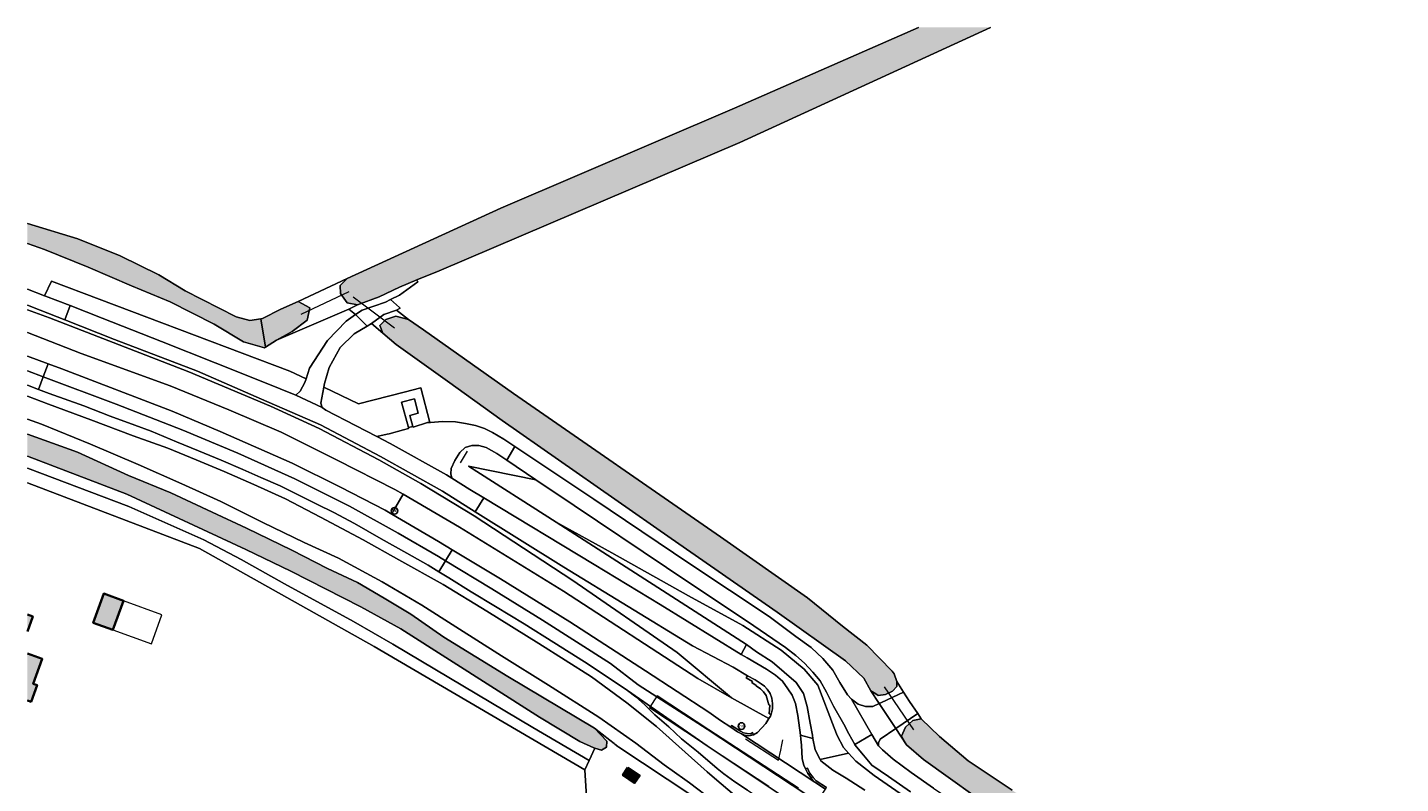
# Model space of a CAD drawing. Header units: metres. Extents: x 46249 to 49371, y 390656 to 391846.
# Tile 19 of 44: x 48130 to 48440, y 391556 to 391727. Entities that reach past the tile are written whole.
import ezdxf
from ezdxf.enums import TextEntityAlignment as Align

# ---------------------------------------------------------------- set-up
doc = ezdxf.new("R2010")
doc.units = ezdxf.units.M
for name, color, linetype, lineweight in [('B-WE-GR-FRUITTEELT-G', 40, 'Continuous', 13), ('B-WE-GR-GRAS-G', 60, 'Continuous', 13), ('B-WE-GR-GRAS_KRUIDENRIJK-G', 80, 'Continuous', 18), ('B-WE-GR-HOUTWAL-G', 40, 'Continuous', 13), ('B-WE-IE-MEUBILAIR-S', 7, 'Continuous', 25), ('B-WE-IE-TERREINAFSCHEIDING_KUNSTMATIG_HEKWERK-G', 20, 'IE-TERREINAFSCHEIDING_KUNSTMATIG-SO', 18), ('B-WE-KW-KUNSTWERK_DUIKER-G', 170, 'Continuous', 18), ('B-WE-OG-BEBOUWING-G', 7, 'Continuous', 35), ('B-WE-OG-BEBOUWING_LUIFEL-G', 7, 'Continuous', 18), ('B-WE-OG-TERREIN_ERF-G', 7, 'Continuous', 18), ('B-WE-OG-WATER_SLOOT-G', 120, 'Continuous', 18), ('B-WE-VH-GESLOTENVERHARDING_ASFALT-G', 10, 'Continuous', 18), ('B-WE-VH-HALFVERHARDING_GRASBETONSTEEN-G', 130, 'Continuous', 18), ('B-WE-VH-ONVERHARD-G', 210, 'Continuous', 18), ('B-WE-VH-OPENVERHARDING_TEGEL-G', 90, 'Continuous', 18), ('B-WE-VW-MARKERING-G', 7, 'Continuous', 18)]:
    doc.layers.add(name, color=color, linetype=linetype, lineweight=lineweight)
doc.layers.add('B-WE-OG-BEBOUWING-V', color=7, linetype='Continuous', lineweight=18, true_color=0xd46868)
doc.layers.add('B-WE-OG-WATER_SLOOT-V', color=7, linetype='Continuous', lineweight=18, true_color=0x99cae9)
doc.styles.add('NLCS-ISO', font='NLCS-ISO.ttf')
doc.linetypes.add('IE-TERREINAFSCHEIDING_KUNSTMATIG-SO', pattern='A,4,[82,NLCS.SHX,S=0.75,R=90,X=0,Y=0],4,-2', length=10)

# ---------------------------------------------------------------- blocks, each defined once
blk = doc.blocks.new('SIE-MEUBILAIR_PAAL_HECTOMETER-SO')
blk.add_circle((0, 0), 0.75)
at = {"style": 'NLCS-ISO'}
blk.add_text('hm', height=0.75, dxfattribs=at).set_placement((0.16, 0.07), align=Align.MIDDLE_CENTER)

msp = doc.modelspace()

# ---------------------------------------------------------------- hatches: boundary and pattern name
at = {"layer": 'B-WE-OG-BEBOUWING-V'}
for points in [[(48149.5, 391590.826), (48151.887, 391597.413), (48147.407, 391599.036), (48145.029, 391592.473)], [(48265.748, 391559.788), (48264.598, 391558.045), (48267.254, 391556.292), (48268.404, 391558.035)]]:
    msp.add_hatch(color=256, dxfattribs=at).paths.add_polyline_path(points)
h = msp.add_hatch(color=256, dxfattribs=at)
h.paths.add_polyline_path([(48130.193, 391585.535), (48130.193, 391574.941), (48131.005, 391574.646), (48132.364, 391578.39), (48131.496, 391578.705), (48133.541, 391584.315)])
h.paths.add_polyline_path([(48130.193, 391594.309), (48130.193, 391590.503), (48131.39, 391593.874)])
at = {"layer": 'B-WE-OG-WATER_SLOOT-V'}
for points in [[(48347.571, 391726.697), (48331.322, 391726.697), (48289.788, 391708.5), (48237.081, 391685.937), (48202.325, 391670.058), (48200.769, 391668.496), (48200.844, 391666.692), (48202.321, 391664.603), (48204.682, 391664.179), (48209.618, 391665.926), (48214.196, 391668.123), (48218.104, 391669.759), (48223.094, 391671.848), (48290.982, 391700.761)], [(48130.193, 391682.504), (48130.193, 391678.008), (48134.005, 391676.592), (48143.916, 391672.659), (48153.684, 391668.468), (48162.376, 391664.815), (48172.359, 391659.811), (48178.967, 391655.782), (48183.666, 391654.431), (48183.937, 391654.607), (48182.876, 391661.009), (48180.412, 391660.601), (48177.294, 391661.436), (48165.828, 391667.292), (48159.809, 391670.928), (48151.113, 391675.222), (48141.583, 391679.072)], [(48182.876, 391661.009), (48183.937, 391654.607), (48186.417, 391656.217), (48189.936, 391658.172), (48193.327, 391660.695), (48193.896, 391663.497), (48191.261, 391664.904), (48187.364, 391663.138), (48183.247, 391661.071)], [(48216.238, 391660.858), (48213.332, 391661.612), (48211.103, 391660.842), (48209.734, 391659.49), (48210.407, 391657.736), (48213.419, 391655.238), (48225.019, 391646.922), (48237.37, 391638.068), (48275.505, 391611.418), (48299.421, 391594.829), (48314.862, 391583.845), (48318.966, 391579.967), (48320.581, 391577.127), (48321.678, 391576.409), (48322.213, 391576.059), (48323.868, 391576.29), (48325.469, 391576.995), (48326.42, 391578.064), (48326.44, 391579.194), (48325.799, 391580.948), (48325.381, 391581.52), (48319.692, 391587.412), (48314.159, 391591.712), (48306.294, 391598.086), (48286.654, 391611.864), (48239.892, 391644.136), (48219.593, 391658.486)], [(48130.193, 391635.019), (48130.193, 391630.021), (48152.598, 391621.478), (48179.459, 391608.995), (48189.612, 391604.063), (48205.456, 391596.022), (48214.493, 391591.11), (48245.761, 391571.137), (48254.865, 391565.689), (48258.049, 391564.212), (48258.261, 391564.154), (48259.737, 391563.754), (48260.863, 391564.376), (48260.979, 391565.735), (48258.188, 391568.657), (48238.633, 391580.309), (48224.194, 391589.182), (48216.736, 391594.402), (48210.702, 391598.023), (48204.666, 391601.537), (48197.921, 391604.712), (48189.848, 391608.797), (48179.605, 391613.821), (48171.873, 391617.365), (48162.522, 391621.778), (48153.024, 391625.674), (48141.501, 391630.935)], [(48331.946, 391570.753), (48330.076, 391570.404), (48328.384, 391568.906), (48327.507, 391566.858), (48328.588, 391564.898), (48332.443, 391561.621), (48349.664, 391549.322), (48369.982, 391537.579), (48381.763, 391531.382), (48389.857, 391527.587), (48397.858, 391526.331), (48407.5, 391525.397), (48417.931, 391524.144), (48424.831, 391523.056), (48434.405, 391521.547), (48447.504, 391519.896), (48463.914, 391517.655), (48476.006, 391516.109), (48485.623, 391515.347), (48493.95, 391515.147), (48497.562, 391515.238), (48497.401, 391521.653), (48493.956, 391521.451), (48486.159, 391521.893), (48479.258, 391522.329), (48471.73, 391523.227), (48464.281, 391524.423), (48459.454, 391525.096), (48423.111, 391530.197), (48416.05, 391531.009), (48407.545, 391532.289), (48398.558, 391533.104), (48390.561, 391534.605), (48383.423, 391537.16), (48375.854, 391540.395), (48368.51, 391544.253), (48360.61, 391549.557), (48352.463, 391554.667), (48342.524, 391561.291), (48336.065, 391566.83)]]:
    msp.add_hatch(color=256, dxfattribs=at).paths.add_polyline_path(points)

# ---------------------------------------------------------------- linework, layer by layer
at = {"layer": 'B-WE-GR-FRUITTEELT-G', "ltscale": 0.2, "flags": 128}
msp.add_lwpolyline([(48130.193, 391682.504), (48141.583, 391679.072), (48151.113, 391675.222), (48159.809, 391670.928), (48165.828, 391667.292), (48177.294, 391661.436), (48180.412, 391660.601), (48182.876, 391661.009), (48183.247, 391661.071), (48187.364, 391663.138), (48191.261, 391664.904), (48202.325, 391670.058), (48237.081, 391685.937), (48289.788, 391708.5), (48331.322, 391726.697)], dxfattribs=at)
at = {"layer": 'B-WE-GR-GRAS-G', "ltscale": 0.2, "flags": 128}
msp.add_lwpolyline([(48347.571, 391726.697), (48290.982, 391700.761), (48223.094, 391671.848), (48218.104, 391669.759), (48218.278, 391669.344), (48214.177, 391666.301), (48212.161, 391665.355), (48214.177, 391663.523), (48214.33, 391663.388), (48213.463, 391662.97), (48216.238, 391660.858), (48219.593, 391658.486), (48239.892, 391644.136), (48286.654, 391611.864), (48306.294, 391598.086), (48314.159, 391591.712), (48319.692, 391587.412), (48325.381, 391581.52), (48325.799, 391580.948), (48326.44, 391579.194), (48327.911, 391576.8), (48329.312, 391574.702), (48331.142, 391571.959), (48331.946, 391570.753), (48336.065, 391566.83), (48342.524, 391561.291), (48352.463, 391554.667)], dxfattribs=at)
at = {"layer": 'B-WE-GR-GRAS_KRUIDENRIJK-G', "ltscale": 0.2, "flags": 128}
for points in [[(48130.193, 391667.677), (48134.013, 391666.201), (48135.585, 391669.467), (48189.422, 391649.22), (48193.093, 391647.474), (48193.855, 391649.882), (48197.938, 391656.106), (48202.157, 391660.494), (48204.255, 391661.962), (48202.718, 391663.164), (48186.417, 391656.217), (48183.937, 391654.607), (48183.666, 391654.431), (48178.967, 391655.782), (48172.359, 391659.811), (48162.376, 391664.815), (48153.684, 391668.468), (48143.916, 391672.659), (48134.005, 391676.592), (48130.193, 391678.008)], [(48130.193, 391663.013), (48135.156, 391661.183), (48166.608, 391649.077), (48185.024, 391641.311), (48196.061, 391636.272), (48209.523, 391629.204), (48218.966, 391623.888), (48231.048, 391616.57), (48253.287, 391601.966), (48276.826, 391585.72), (48289.118, 391575.54), (48297.554, 391570.842), (48297.922, 391571.414), (48298.1, 391571.832), (48297.625, 391571.941), (48297.739, 391573.89), (48297.504, 391573.925), (48296.926, 391576.022), (48296.325, 391576.912), (48295.635, 391577.578), (48294.648, 391578.228), (48294.707, 391578.323), (48293.667, 391578.953), (48293.821, 391579.204), (48292.407, 391580.001), (48292.696, 391580.515), (48289.499, 391582.43), (48280.322, 391587.233), (48251.246, 391604.982), (48231.285, 391617.503), (48223.872, 391622.152), (48209.918, 391629.946), (48196.321, 391637.108), (48182.989, 391642.905), (48168.582, 391649.21), (48149.865, 391656.37), (48138.601, 391660.76), (48133.04, 391662.928), (48130.193, 391664.038)], [(48130.193, 391657.909), (48142.351, 391653.201), (48162.411, 391645.895), (48175.657, 391640.497), (48187.474, 391635.46), (48200.108, 391629.156), (48213.15, 391622.523), (48214.964, 391621.466), (48227.733, 391614.03), (48251.181, 391599.558), (48281.492, 391579.908), (48289.118, 391575.54), (48276.826, 391585.72), (48253.287, 391601.966), (48231.048, 391616.57), (48218.966, 391623.888), (48209.523, 391629.204), (48196.061, 391636.272), (48185.024, 391641.311), (48166.608, 391649.077), (48135.156, 391661.183), (48130.193, 391663.013)], [(48130.193, 391652.592), (48134.859, 391650.838), (48137.919, 391649.688), (48162.86, 391640.172), (48173.676, 391635.611), (48189.949, 391628.479), (48200.841, 391623.015), (48210.913, 391617.841), (48212.415, 391616.965), (48212.836, 391617.708), (48214.964, 391621.466), (48213.15, 391622.523), (48200.108, 391629.156), (48187.474, 391635.46), (48175.657, 391640.497), (48162.411, 391645.895), (48142.351, 391653.201), (48130.193, 391657.909)], [(48292.695, 391554.709), (48289.854, 391556.577), (48287.41, 391558.347), (48285.861, 391559.614), (48281.582, 391563.294), (48277.86, 391566.294), (48274.989, 391568.973), (48271.812, 391571.703), (48269.544, 391573.943), (48267.527, 391575.736), (48265.628, 391577.206), (48262.833, 391579.043), (48255.915, 391583.658), (48248.977, 391588.028), (48242.28, 391592.181), (48235.808, 391596.13), (48230.38, 391599.42), (48225.316, 391602.58), (48223.04, 391603.964), (48220.658, 391605.413), (48215.847, 391608.172), (48210.05, 391611.376), (48203.998, 391614.814), (48199.366, 391617.34), (48195.486, 391619.212), (48191.154, 391621.397), (48187.214, 391623.315), (48182.847, 391625.241), (48178.828, 391626.993), (48173.945, 391629.127), (48168.801, 391631.25), (48163.87, 391633.277), (48158.105, 391635.686), (48154.43, 391637.034), (48148.857, 391639.012), (48142.908, 391641.393), (48135.102, 391644.19), (48132.69, 391645.089), (48130.193, 391646.02)], [(48290.343, 391553.1), (48284.726, 391557.829), (48283.613, 391558.834), (48278.664, 391563.3), (48272.147, 391569.038), (48265.517, 391574.412), (48257.49, 391580.283), (48245.641, 391587.766), (48233.894, 391595.048), (48224.006, 391601.09), (48213.986, 391606.615), (48205.981, 391611.142), (48196.352, 391616.278), (48188.446, 391620.375), (48181.322, 391623.663), (48174.557, 391626.594), (48168.292, 391629.211), (48161.858, 391631.815), (48154.036, 391634.611), (48144.518, 391638.217), (48134.951, 391641.717), (48130.193, 391643.545)], [(48130.193, 391643.545), (48134.951, 391641.717), (48144.518, 391638.217), (48154.036, 391634.611), (48161.858, 391631.815), (48168.292, 391629.211), (48174.557, 391626.594), (48181.322, 391623.663), (48188.446, 391620.375), (48196.352, 391616.278), (48205.981, 391611.142), (48213.986, 391606.615), (48224.006, 391601.09), (48233.894, 391595.048), (48245.641, 391587.766), (48257.49, 391580.283), (48265.517, 391574.412), (48272.147, 391569.038), (48278.664, 391563.3), (48283.613, 391558.834), (48284.726, 391557.829), (48290.343, 391553.1)], [(48130.193, 391638.401), (48133.39, 391637.236), (48144.437, 391632.732), (48155.16, 391628.112), (48165.003, 391623.813), (48173.842, 391619.791), (48183.34, 391615.055), (48192.644, 391610.52), (48200.392, 391607.007), (48210.247, 391601.699), (48219.217, 391596.437), (48226.924, 391591.503), (48237.202, 391584.995), (48247.83, 391578.405), (48259.164, 391571.146), (48267.512, 391565.314), (48273.906, 391560.388), (48278.586, 391557.088), (48279.642, 391556.344), (48284.995, 391552.277)], [(48284.995, 391552.277), (48279.642, 391556.344), (48278.586, 391557.088), (48273.906, 391560.388), (48267.512, 391565.314), (48259.164, 391571.146), (48247.83, 391578.405), (48237.202, 391584.995), (48226.924, 391591.503), (48219.217, 391596.437), (48210.247, 391601.699), (48200.392, 391607.007), (48192.644, 391610.52), (48183.34, 391615.055), (48173.842, 391619.791), (48165.003, 391623.813), (48155.16, 391628.112), (48144.437, 391632.732), (48133.39, 391637.236), (48130.193, 391638.401)], [(48130.193, 391635.019), (48141.501, 391630.935), (48153.024, 391625.674), (48162.522, 391621.778), (48171.873, 391617.365), (48179.605, 391613.821), (48189.848, 391608.797), (48197.921, 391604.712), (48204.666, 391601.537), (48210.702, 391598.023), (48216.736, 391594.402), (48224.194, 391589.182), (48238.633, 391580.309), (48258.188, 391568.657), (48261.678, 391565.953), (48262.591, 391565.246), (48262.799, 391565.085), (48263.458, 391564.574), (48263.667, 391564.412), (48279.935, 391553.674)], [(48130.193, 391627.34), (48153.047, 391618.638), (48169.97, 391611.149), (48178.401, 391606.729), (48188.19, 391601.261), (48203.777, 391592.733), (48212.637, 391587.649), (48244.291, 391568.846), (48256.978, 391561.387), (48258.261, 391564.154), (48258.049, 391564.212), (48254.865, 391565.689), (48245.761, 391571.137), (48214.493, 391591.11), (48205.456, 391596.022), (48189.612, 391604.063), (48179.459, 391608.995), (48152.598, 391621.478), (48130.193, 391630.021)], [(48329.518, 391554.322), (48324.581, 391557.77), (48320.806, 391560.343), (48318.905, 391562.577), (48316.959, 391564.919), (48316.93, 391564.971), (48315.581, 391567.373), (48314.475, 391569.55), (48312.145, 391573.608), (48310.551, 391576.814), (48309.128, 391579.346), (48307.451, 391581.331), (48305.623, 391583.365), (48303.605, 391585.066), (48301.267, 391586.85), (48294.186, 391591.773), (48274.444, 391604.926), (48253.569, 391618.91), (48244.96, 391624.705), (48244.96, 391624.705), (48229.743, 391627.79), (48249.529, 391615.101), (48262.091, 391608.185), (48279.425, 391598.561), (48291.695, 391591.807), (48300.334, 391586.292), (48305.54, 391581.958), (48308.607, 391578.356), (48312.266, 391568.783), (48312.946, 391567.007), (48314.396, 391564.322), (48315.552, 391563.034), (48317.169, 391561.232), (48321.3, 391557.996), (48327.205, 391553.98)], [(48319.224, 391554.671), (48315.024, 391557.419), (48312.014, 391559.183), (48309.285, 391561.325), (48309.142, 391561.593), (48307.968, 391563.793), (48307.495, 391566.342), (48304.667, 391567.137), (48304.787, 391566.186), (48304.945, 391564.824), (48305.039, 391561.733), (48305.429, 391560.319), (48305.803, 391559.486), (48306.271, 391559.688), (48306.748, 391558.642), (48307.556, 391557.545), (48308.231, 391556.824), (48310.562, 391555.281)], [(48327.205, 391553.98), (48321.3, 391557.996), (48317.169, 391561.232), (48315.552, 391563.034), (48309.142, 391561.593), (48309.285, 391561.325), (48312.014, 391559.183), (48315.024, 391557.419), (48319.224, 391554.671)]]:
    msp.add_lwpolyline(points, dxfattribs=at)
for points in [[(48193.093, 391647.474), (48189.422, 391649.22), (48135.585, 391669.467), (48134.013, 391666.201), (48134.266, 391666.104), (48139.81, 391663.963), (48147.076, 391661.157), (48160.477, 391655.878), (48172.543, 391651.097), (48183.713, 391646.667), (48190.791, 391643.767), (48191.746, 391644.662), (48192.82, 391646.614), (48193.093, 391647.474)], [(48204.255, 391661.962), (48205.715, 391662.984), (48210.974, 391664.787), (48212.161, 391665.355), (48214.177, 391666.301), (48218.278, 391669.344), (48218.104, 391669.759), (48214.196, 391668.123), (48209.618, 391665.926), (48204.682, 391664.179), (48202.718, 391663.164), (48204.255, 391661.962)], [(48211.103, 391660.842), (48213.332, 391661.612), (48216.238, 391660.858), (48213.463, 391662.97), (48210.633, 391661.935), (48207.847, 391659.936), (48210.407, 391657.736), (48209.734, 391659.49), (48211.103, 391660.842)], [(48210.407, 391657.736), (48207.847, 391659.936), (48206.877, 391659.347), (48203.955, 391657.575), (48200.784, 391654.558), (48198.259, 391650.033), (48197.279, 391646.444), (48197.109, 391645.564), (48204.934, 391641.844), (48215.198, 391644.439), (48219.012, 391645.403), (48220.986, 391637.647), (48221.164, 391637.65), (48223.887, 391637.846), (48226.789, 391637.749), (48229.091, 391637.419), (48231.314, 391636.952), (48233.395, 391636.243), (48235.153, 391635.387), (48237.725, 391633.89), (48240.242, 391632.211), (48258.057, 391620.328), (48279.7, 391605.751), (48297.646, 391593.867), (48303.665, 391589.36), (48307.121, 391586.869), (48309.691, 391584.409), (48311.968, 391581.787), (48313.554, 391578.993), (48315.308, 391576.196), (48316.162, 391575.218), (48317.67, 391574.061), (48319.373, 391573.557), (48321.008, 391573.574), (48322.447, 391574.247), (48320.581, 391577.127), (48318.966, 391579.967), (48314.862, 391583.845), (48299.421, 391594.829), (48275.505, 391611.418), (48237.37, 391638.068), (48225.019, 391646.922), (48213.419, 391655.238), (48210.407, 391657.736)], [(48217.158, 391636.748), (48217.29, 391636.578), (48220.508, 391637.638), (48220.986, 391637.647), (48219.012, 391645.403), (48215.198, 391644.439), (48204.934, 391641.844), (48197.109, 391645.564), (48196.422, 391641.997), (48196.682, 391641.008), (48197.555, 391640.403), (48204.234, 391636.938), (48209.064, 391634.421), (48211.382, 391634.994), (48211.827, 391635.093), (48215.091, 391635.946), (48216.165, 391636.231), (48216.211, 391636.482), (48214.635, 391642.234), (48217.566, 391642.975), (48218.393, 391639.725), (48216.477, 391639.181), (48217.158, 391636.748)], [(48249.529, 391615.101), (48229.743, 391627.79), (48244.96, 391624.705), (48238.371, 391629.139), (48236.155, 391630.631), (48233.702, 391631.958), (48232.091, 391632.46), (48230.486, 391632.427), (48228.965, 391631.95), (48227.784, 391630.84), (48226.637, 391629.057), (48225.871, 391627.236), (48225.789, 391626.015), (48226.019, 391625.035), (48230.052, 391622.532), (48233.194, 391620.638), (48258.119, 391605.61), (48272.983, 391596.593), (48291.31, 391585.327), (48292.523, 391587.53), (48249.529, 391615.101)], [(48227.733, 391614.03), (48214.964, 391621.466), (48212.836, 391617.708), (48212.415, 391616.965), (48222.984, 391610.797), (48226.067, 391608.935), (48236.957, 391602.36), (48252.634, 391592.64), (48269.709, 391581.612), (48284.017, 391572.283), (48286.643, 391570.423), (48288.928, 391568.926), (48289.142, 391569.267), (48291.124, 391568.015), (48291.817, 391567.618), (48292.654, 391567.479), (48293.439, 391567.414), (48293.875, 391567.668), (48294.043, 391567.186), (48294.948, 391567.714), (48296.84, 391569.734), (48297.554, 391570.842), (48289.118, 391575.54), (48281.492, 391579.908), (48251.181, 391599.558), (48227.733, 391614.03)], [(48249.529, 391615.101), (48292.523, 391587.53), (48294.79, 391585.87), (48298.308, 391583.647), (48303.711, 391578.947), (48305.343, 391576.527), (48306.215, 391573.572), (48306.834, 391569.773), (48307.358, 391567.079), (48307.495, 391566.342), (48307.968, 391563.793), (48309.142, 391561.593), (48315.552, 391563.034), (48314.396, 391564.322), (48312.946, 391567.007), (48312.266, 391568.783), (48308.607, 391578.356), (48305.54, 391581.958), (48300.334, 391586.292), (48291.695, 391591.807), (48279.425, 391598.561), (48262.091, 391608.185), (48249.529, 391615.101)], [(48306.215, 391573.572), (48305.343, 391576.527), (48303.711, 391578.947), (48298.308, 391583.647), (48294.79, 391585.87), (48292.523, 391587.53), (48291.31, 391585.327), (48292.638, 391584.51), (48296.98, 391582.019), (48299.034, 391580.669), (48300.6, 391579.312), (48301.792, 391577.564), (48302.821, 391576.11), (48303.552, 391574.263), (48304.116, 391571.517), (48304.667, 391567.137), (48307.495, 391566.342), (48307.358, 391567.079), (48306.834, 391569.773), (48306.215, 391573.572)], [(48326.44, 391579.194), (48326.42, 391578.064), (48325.469, 391576.995), (48323.868, 391576.29), (48322.213, 391576.059), (48321.678, 391576.409), (48320.581, 391577.127), (48322.447, 391574.247), (48322.976, 391574.494), (48327.911, 391576.8), (48326.44, 391579.194)], [(48328.384, 391568.906), (48330.076, 391570.404), (48331.946, 391570.753), (48331.142, 391571.959), (48326.169, 391568.579), (48328.588, 391564.898), (48327.507, 391566.858), (48328.384, 391568.906)], [(48328.588, 391564.898), (48326.169, 391568.579), (48322.682, 391566.209), (48322.27, 391565.406), (48322.288, 391564.688), (48323.189, 391563.77), (48325.613, 391561.665), (48329.641, 391558.705), (48334.682, 391555.117), (48340.542, 391551.163), (48345.873, 391547.539), (48350.587, 391544.431), (48354.688, 391542.158), (48355.758, 391541.425), (48381.763, 391531.382), (48369.982, 391537.579), (48349.664, 391549.322), (48332.443, 391561.621), (48328.588, 391564.898)]]:
    msp.add_lwpolyline(points, close=True, dxfattribs=at)
at = {"layer": 'B-WE-GR-HOUTWAL-G', "ltscale": 0.2, "flags": 128}
msp.add_lwpolyline([(48130.193, 391624.028), (48169.056, 391609.2), (48208.479, 391587.107), (48256.004, 391559.288), (48256.978, 391561.387), (48244.291, 391568.846), (48212.637, 391587.649), (48203.777, 391592.733), (48188.19, 391601.261), (48178.401, 391606.729), (48169.97, 391611.149), (48153.047, 391618.638), (48130.193, 391627.34)], dxfattribs=at)
at = {"layer": 'B-WE-IE-TERREINAFSCHEIDING_KUNSTMATIG_HEKWERK-G', "ltscale": 0.2, "flags": 128}
msp.add_lwpolyline([(48229.415, 391631.162), (48227.895, 391628.527)], dxfattribs=at)
at = {"layer": 'B-WE-KW-KUNSTWERK_DUIKER-G', "ltscale": 0.2, "flags": 128}
for points in [[(48192.01, 391662.04), (48202.84, 391667.19)], [(48213.07, 391658.91), (48203.71, 391665.89)], [(48330.24, 391568.31), (48323.63, 391578)]]:
    msp.add_lwpolyline(points, dxfattribs=at)
at = {"layer": 'B-WE-OG-BEBOUWING-G', "ltscale": 0.2, "flags": 128}
for points in [[(48149.5, 391590.826), (48151.887, 391597.413), (48147.407, 391599.036), (48145.029, 391592.473), (48149.5, 391590.826)], [(48265.748, 391559.788), (48264.598, 391558.045), (48267.254, 391556.292), (48268.404, 391558.035), (48265.748, 391559.788)]]:
    msp.add_lwpolyline(points, close=True, dxfattribs=at)
for points in [[(48130.193, 391590.503), (48131.39, 391593.874), (48130.193, 391594.309)], [(48130.193, 391574.941), (48131.005, 391574.646), (48132.364, 391578.39), (48131.496, 391578.705), (48133.541, 391584.315), (48130.193, 391585.535)]]:
    msp.add_lwpolyline(points, dxfattribs=at)
at = {"layer": 'B-WE-OG-BEBOUWING_LUIFEL-G', "ltscale": 0.2, "flags": 128}
msp.add_lwpolyline([(48151.887, 391597.413), (48149.5, 391590.826), (48158.184, 391587.698), (48160.556, 391594.223), (48151.887, 391597.413)], close=True, dxfattribs=at)
at = {"layer": 'B-WE-OG-TERREIN_ERF-G', "ltscale": 0.2, "flags": 128}
for points in [[(48130.193, 391528.162), (48205.834, 391534.984), (48210.993, 391534.852), (48214.055, 391535.656), (48217.507, 391504.688), (48258.925, 391512.07), (48256.004, 391559.288), (48208.479, 391587.107), (48169.056, 391609.2), (48130.193, 391624.028)], [(48130.193, 391594.309), (48131.39, 391593.874), (48130.193, 391590.503)], [(48130.193, 391585.535), (48133.541, 391584.315), (48131.496, 391578.705), (48132.364, 391578.39), (48131.005, 391574.646), (48130.193, 391574.941)], [(48279.935, 391553.674), (48263.667, 391564.412), (48263.458, 391564.574), (48262.799, 391565.085), (48262.799, 391565.085), (48262.591, 391565.246), (48261.678, 391565.953), (48258.188, 391568.657), (48260.979, 391565.735), (48260.863, 391564.376), (48259.737, 391563.754), (48258.261, 391564.154), (48256.978, 391561.387), (48256.004, 391559.288), (48258.925, 391512.07)]]:
    msp.add_lwpolyline(points, dxfattribs=at)
for points in [[(48149.5, 391590.826), (48145.029, 391592.473), (48147.407, 391599.036), (48151.887, 391597.413), (48149.5, 391590.826)], [(48265.748, 391559.788), (48268.404, 391558.035), (48267.254, 391556.292), (48264.598, 391558.045), (48265.748, 391559.788)]]:
    msp.add_lwpolyline(points, close=True, dxfattribs=at)
at = {"layer": 'B-WE-OG-WATER_SLOOT-G', "ltscale": 0.2, "flags": 128}
for points in [[(48331.322, 391726.697), (48289.788, 391708.5), (48237.081, 391685.937), (48202.325, 391670.058), (48200.769, 391668.496), (48200.844, 391666.692), (48202.321, 391664.603), (48204.682, 391664.179), (48209.618, 391665.926), (48214.196, 391668.123), (48218.104, 391669.759), (48223.094, 391671.848), (48290.982, 391700.761), (48347.571, 391726.697)], [(48130.193, 391678.008), (48134.005, 391676.592), (48143.916, 391672.659), (48153.684, 391668.468), (48162.376, 391664.815), (48172.359, 391659.811), (48178.967, 391655.782), (48183.666, 391654.431), (48183.937, 391654.607), (48182.876, 391661.009), (48180.412, 391660.601), (48177.294, 391661.436), (48165.828, 391667.292), (48159.809, 391670.928), (48151.113, 391675.222), (48141.583, 391679.072), (48130.193, 391682.504)], [(48130.193, 391630.021), (48152.598, 391621.478), (48179.459, 391608.995), (48189.612, 391604.063), (48205.456, 391596.022), (48214.493, 391591.11), (48245.761, 391571.137), (48254.865, 391565.689), (48258.049, 391564.212), (48258.261, 391564.154), (48259.737, 391563.754), (48260.863, 391564.376), (48260.979, 391565.735), (48258.188, 391568.657), (48238.633, 391580.309), (48224.194, 391589.182), (48216.736, 391594.402), (48210.702, 391598.023), (48204.666, 391601.537), (48197.921, 391604.712), (48189.848, 391608.797), (48179.605, 391613.821), (48171.873, 391617.365), (48162.522, 391621.778), (48153.024, 391625.674), (48141.501, 391630.935), (48130.193, 391635.019)], [(48352.463, 391554.667), (48342.524, 391561.291), (48336.065, 391566.83), (48331.946, 391570.753), (48331.946, 391570.753), (48330.076, 391570.404), (48328.384, 391568.906), (48327.507, 391566.858), (48328.588, 391564.898), (48332.443, 391561.621), (48349.664, 391549.322)]]:
    msp.add_lwpolyline(points, dxfattribs=at)
for points in [[(48182.876, 391661.009), (48183.937, 391654.607), (48186.417, 391656.217), (48189.936, 391658.172), (48193.327, 391660.695), (48193.896, 391663.497), (48191.261, 391664.904), (48187.364, 391663.138), (48183.247, 391661.071), (48182.876, 391661.009)], [(48216.238, 391660.858), (48213.332, 391661.612), (48211.103, 391660.842), (48209.734, 391659.49), (48210.407, 391657.736), (48213.419, 391655.238), (48225.019, 391646.922), (48237.37, 391638.068), (48275.505, 391611.418), (48299.421, 391594.829), (48314.862, 391583.845), (48318.966, 391579.967), (48320.581, 391577.127), (48321.678, 391576.409), (48322.213, 391576.059), (48323.868, 391576.29), (48325.469, 391576.995), (48326.42, 391578.064), (48326.44, 391579.194), (48325.799, 391580.948), (48325.381, 391581.52), (48319.692, 391587.412), (48314.159, 391591.712), (48306.294, 391598.086), (48286.654, 391611.864), (48239.892, 391644.136), (48219.593, 391658.486), (48216.238, 391660.858)]]:
    msp.add_lwpolyline(points, close=True, dxfattribs=at)
at = {"layer": 'B-WE-VH-GESLOTENVERHARDING_ASFALT-G', "ltscale": 0.2, "flags": 128}
for points in [[(48130.193, 391664.038), (48133.04, 391662.928), (48138.601, 391660.76), (48139.81, 391663.963), (48134.266, 391666.104), (48134.013, 391666.201), (48130.193, 391667.677)], [(48130.193, 391649.298), (48133.769, 391647.949), (48134.859, 391650.838), (48130.193, 391652.592)], [(48130.193, 391646.02), (48132.69, 391645.089), (48133.769, 391647.949), (48130.193, 391649.298)], [(48334.682, 391555.117), (48329.641, 391558.705), (48325.613, 391561.665), (48323.189, 391563.77), (48322.288, 391564.688), (48320.776, 391567.287), (48320.776, 391567.287), (48316.93, 391564.971), (48316.959, 391564.919), (48318.905, 391562.577), (48320.806, 391560.343), (48324.581, 391557.77), (48329.518, 391554.322)]]:
    msp.add_lwpolyline(points, dxfattribs=at)
for points in [[(48139.81, 391663.963), (48138.601, 391660.76), (48149.865, 391656.37), (48168.582, 391649.21), (48182.989, 391642.905), (48196.321, 391637.108), (48209.918, 391629.946), (48223.872, 391622.152), (48231.285, 391617.503), (48233.194, 391620.638), (48230.052, 391622.532), (48226.019, 391625.035), (48224.806, 391625.788), (48212.063, 391632.858), (48209.064, 391634.421), (48204.234, 391636.938), (48197.555, 391640.403), (48196.682, 391641.008), (48190.791, 391643.767), (48183.713, 391646.667), (48172.543, 391651.097), (48160.477, 391655.878), (48147.076, 391661.157), (48139.81, 391663.963)], [(48200.784, 391654.558), (48203.955, 391657.575), (48206.877, 391659.347), (48204.255, 391661.962), (48202.157, 391660.494), (48197.938, 391656.106), (48193.855, 391649.882), (48193.093, 391647.474), (48192.82, 391646.614), (48191.746, 391644.662), (48190.791, 391643.767), (48196.682, 391641.008), (48196.422, 391641.997), (48197.109, 391645.564), (48197.279, 391646.444), (48198.259, 391650.033), (48200.784, 391654.558)], [(48133.769, 391647.949), (48150.216, 391641.745), (48165.3, 391635.909), (48177.675, 391630.677), (48190.58, 391624.909), (48202.849, 391618.731), (48213.862, 391612.669), (48222.995, 391607.394), (48224.551, 391606.446), (48226.067, 391608.935), (48222.984, 391610.797), (48212.415, 391616.965), (48210.913, 391617.841), (48200.841, 391623.015), (48189.949, 391628.479), (48173.676, 391635.611), (48162.86, 391640.172), (48137.919, 391649.688), (48134.859, 391650.838), (48133.769, 391647.949)], [(48224.551, 391606.446), (48222.995, 391607.394), (48213.862, 391612.669), (48202.849, 391618.731), (48190.58, 391624.909), (48177.675, 391630.677), (48165.3, 391635.909), (48150.216, 391641.745), (48133.769, 391647.949), (48132.69, 391645.089), (48135.102, 391644.19), (48142.908, 391641.393), (48148.857, 391639.012), (48154.43, 391637.034), (48158.105, 391635.686), (48163.87, 391633.277), (48168.801, 391631.25), (48173.945, 391629.127), (48178.828, 391626.993), (48182.847, 391625.241), (48187.214, 391623.315), (48191.154, 391621.397), (48195.486, 391619.212), (48199.366, 391617.34), (48203.998, 391614.814), (48210.05, 391611.376), (48215.847, 391608.172), (48220.658, 391605.413), (48223.04, 391603.964), (48224.551, 391606.446)], [(48238.371, 391629.139), (48240.242, 391632.211), (48237.725, 391633.89), (48235.153, 391635.387), (48233.395, 391636.243), (48231.314, 391636.952), (48229.091, 391637.419), (48226.789, 391637.749), (48223.887, 391637.846), (48221.164, 391637.65), (48220.986, 391637.647), (48220.508, 391637.638), (48217.29, 391636.578), (48217.158, 391636.748), (48216.211, 391636.482), (48216.165, 391636.231), (48215.091, 391635.946), (48211.827, 391635.093), (48211.382, 391634.994), (48209.064, 391634.421), (48212.063, 391632.858), (48224.806, 391625.788), (48226.019, 391625.035), (48225.789, 391626.015), (48225.871, 391627.236), (48226.637, 391629.057), (48227.784, 391630.84), (48228.965, 391631.95), (48230.486, 391632.427), (48232.091, 391632.46), (48233.702, 391631.958), (48236.155, 391630.631), (48238.371, 391629.139)], [(48240.242, 391632.211), (48238.371, 391629.139), (48244.96, 391624.705), (48253.569, 391618.91), (48274.444, 391604.926), (48294.186, 391591.773), (48301.267, 391586.85), (48303.605, 391585.066), (48305.623, 391583.365), (48307.451, 391581.331), (48309.128, 391579.346), (48310.551, 391576.814), (48312.145, 391573.608), (48314.475, 391569.55), (48315.581, 391567.373), (48316.93, 391564.971), (48320.776, 391567.287), (48316.162, 391575.218), (48315.308, 391576.196), (48313.554, 391578.993), (48311.968, 391581.787), (48309.691, 391584.409), (48307.121, 391586.869), (48303.665, 391589.36), (48297.646, 391593.867), (48279.7, 391605.751), (48258.057, 391620.328), (48240.242, 391632.211)], [(48233.194, 391620.638), (48231.285, 391617.503), (48251.246, 391604.982), (48280.322, 391587.233), (48289.499, 391582.43), (48292.696, 391580.515), (48294.427, 391579.57), (48295.815, 391578.667), (48296.548, 391578.141), (48297.148, 391577.5), (48297.821, 391576.492), (48298.25, 391575.472), (48298.344, 391574.277), (48298.372, 391573.049), (48298.1, 391571.832), (48297.922, 391571.414), (48297.554, 391570.842), (48296.84, 391569.734), (48294.948, 391567.714), (48294.043, 391567.186), (48293.01, 391566.977), (48292.041, 391567.119), (48291.372, 391567.377), (48307.955, 391556.497), (48307.228, 391557.272), (48306.378, 391558.427), (48305.803, 391559.486), (48305.429, 391560.319), (48305.039, 391561.733), (48304.945, 391564.824), (48304.787, 391566.186), (48304.667, 391567.137), (48304.116, 391571.517), (48303.552, 391574.263), (48302.821, 391576.11), (48301.792, 391577.564), (48300.6, 391579.312), (48299.034, 391580.669), (48296.98, 391582.019), (48292.638, 391584.51), (48291.31, 391585.327), (48272.983, 391596.593), (48258.119, 391605.61), (48233.194, 391620.638)], [(48224.551, 391606.446), (48235.026, 391600.068), (48246.452, 391593.033), (48261.762, 391583.263), (48268.077, 391578.49), (48283.634, 391568.489), (48305.91, 391553.834), (48308.48, 391552.133), (48310.327, 391554.927), (48307.955, 391556.497), (48291.372, 391567.377), (48290.489, 391567.892), (48288.928, 391568.926), (48286.643, 391570.423), (48284.017, 391572.283), (48269.709, 391581.612), (48252.634, 391592.64), (48236.957, 391602.36), (48226.067, 391608.935), (48224.551, 391606.446)], [(48265.628, 391577.206), (48283.594, 391564.711), (48306.623, 391549.325), (48308.48, 391552.133), (48305.91, 391553.834), (48283.634, 391568.489), (48268.077, 391578.49), (48261.762, 391583.263), (48246.452, 391593.033), (48235.026, 391600.068), (48224.551, 391606.446), (48223.04, 391603.964), (48225.316, 391602.58), (48230.38, 391599.42), (48235.808, 391596.13), (48242.28, 391592.181), (48248.977, 391588.028), (48255.915, 391583.658), (48262.833, 391579.043), (48265.628, 391577.206)], [(48306.623, 391549.325), (48283.594, 391564.711), (48265.628, 391577.206), (48267.527, 391575.736), (48269.544, 391573.943), (48271.812, 391571.703), (48274.989, 391568.973), (48277.86, 391566.294), (48281.582, 391563.294), (48285.861, 391559.614), (48287.41, 391558.347), (48289.854, 391556.577), (48292.695, 391554.709), (48295.763, 391552.76), (48300.432, 391549.728), (48304.935, 391546.773), (48306.623, 391549.325)], [(48329.312, 391574.702), (48327.911, 391576.8), (48322.976, 391574.494), (48322.447, 391574.247), (48326.169, 391568.579), (48331.142, 391571.959), (48329.312, 391574.702)], [(48326.169, 391568.579), (48322.447, 391574.247), (48321.008, 391573.574), (48319.373, 391573.557), (48317.67, 391574.061), (48316.162, 391575.218), (48320.776, 391567.287), (48322.288, 391564.688), (48322.27, 391565.406), (48322.682, 391566.209), (48326.169, 391568.579)]]:
    msp.add_lwpolyline(points, close=True, dxfattribs=at)
at = {"layer": 'B-WE-VH-HALFVERHARDING_GRASBETONSTEEN-G', "ltscale": 0.2, "flags": 128}
for points in [[(48292.696, 391580.515), (48292.407, 391580.001), (48293.821, 391579.204), (48293.667, 391578.953), (48294.707, 391578.323), (48294.648, 391578.228), (48295.635, 391577.578), (48296.325, 391576.912), (48296.926, 391576.022), (48297.504, 391573.925), (48297.739, 391573.89), (48297.625, 391571.941), (48298.1, 391571.832), (48298.372, 391573.049), (48298.344, 391574.277), (48298.25, 391575.472), (48297.821, 391576.492), (48297.148, 391577.5), (48296.548, 391578.141), (48295.815, 391578.667), (48294.427, 391579.57), (48292.696, 391580.515)], [(48288.928, 391568.926), (48290.489, 391567.892), (48291.372, 391567.377), (48292.041, 391567.119), (48293.01, 391566.977), (48294.043, 391567.186), (48293.875, 391567.668), (48293.439, 391567.414), (48292.654, 391567.479), (48291.817, 391567.618), (48291.124, 391568.015), (48289.142, 391569.267), (48288.928, 391568.926)], [(48310.327, 391554.927), (48310.562, 391555.281), (48308.231, 391556.824), (48307.556, 391557.545), (48306.748, 391558.642), (48306.271, 391559.688), (48305.803, 391559.486), (48306.378, 391558.427), (48307.228, 391557.272), (48307.955, 391556.497), (48310.327, 391554.927)]]:
    msp.add_lwpolyline(points, close=True, dxfattribs=at)
at = {"layer": 'B-WE-VH-ONVERHARD-G', "ltscale": 0.2, "flags": 128}
for points in [[(48186.417, 391656.217), (48202.718, 391663.164), (48204.682, 391664.179), (48202.321, 391664.603), (48200.844, 391666.692), (48200.769, 391668.496), (48202.325, 391670.058), (48191.261, 391664.904), (48193.896, 391663.497), (48193.327, 391660.695), (48189.936, 391658.172), (48186.417, 391656.217)], [(48213.463, 391662.97), (48214.33, 391663.388), (48214.177, 391663.523), (48212.161, 391665.355), (48210.974, 391664.787), (48205.715, 391662.984), (48204.255, 391661.962), (48206.877, 391659.347), (48207.847, 391659.936), (48210.633, 391661.935), (48213.463, 391662.97)]]:
    msp.add_lwpolyline(points, close=True, dxfattribs=at)
at = {"layer": 'B-WE-VH-OPENVERHARDING_TEGEL-G', "ltscale": 0.2, "flags": 128}
msp.add_lwpolyline([(48217.566, 391642.975), (48214.635, 391642.234), (48216.211, 391636.482), (48217.158, 391636.748), (48216.477, 391639.181), (48218.393, 391639.725), (48217.566, 391642.975)], close=True, dxfattribs=at)
at = {"layer": 'B-WE-VW-MARKERING-G', "ltscale": 0.2, "flags": 128}
for points in [[(48304.204, 391555.123), (48283.96, 391568.323), (48272.332, 391575.943), (48270.628, 391573.315), (48287.039, 391562.5), (48297.533, 391555.604)], [(48292.297, 391566.269), (48299.744, 391561.475), (48300.271, 391563.746), (48300.505, 391564.914), (48300.688, 391566.06)]]:
    msp.add_lwpolyline(points, dxfattribs=at)

# ---------------------------------------------------------------- block references
at = {"layer": 'B-WE-IE-MEUBILAIR-S'}
for p in [(48213.036, 391617.702), (48291.368, 391569.164)]:
    msp.add_blockref('SIE-MEUBILAIR_PAAL_HECTOMETER-SO', p, dxfattribs=at)

doc.saveas('drawing.dxf')
